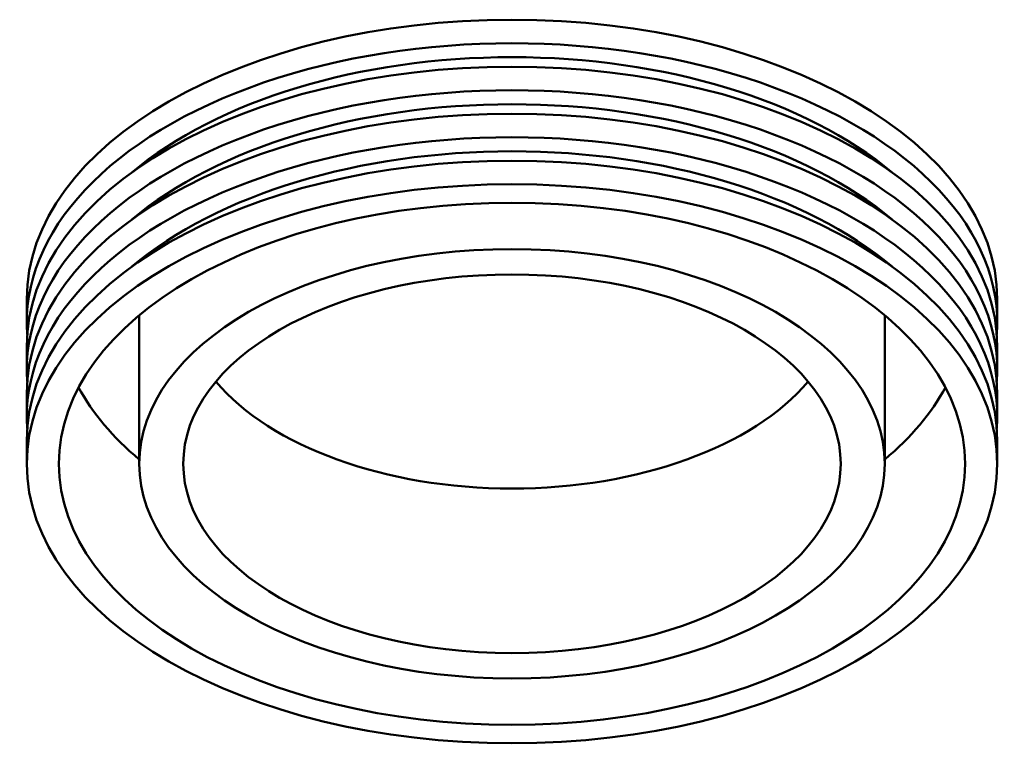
# Model space of a CAD drawing. Header units: millimetres. Extents: x -551 to 1999, y -602 to 1199.
# Tile 4 of 4: x 1339 to 1999, y 669 to 1155. Entities that reach past the tile are written whole.
import ezdxf

# ---------------------------------------------------------------- set-up
doc = ezdxf.new("R2010")
doc.units = ezdxf.units.MM
doc.layers.add('Visible (ISO)', color=7, linetype='Continuous', lineweight=50)

msp = doc.modelspace()

# ---------------------------------------------------------------- linework, layer by layer
at = {"layer": 'Visible (ISO)'}
for p, q in [((1343.48, 951.438), (1343.48, 967.205)), ((1994.48, 951.438), (1994.48, 967.205)), ((1418.98, 856.836), (1418.98, 956.439)), ((1918.98, 856.836), (1918.98, 956.439)), ((1343.48, 919.904), (1343.48, 935.671)), ((1994.48, 919.904), (1994.48, 935.671)), ((1343.48, 888.37), (1343.48, 904.137)), ((1994.48, 888.37), (1994.48, 904.137)), ((1343.48, 856.836), (1343.48, 872.603)), ((1994.48, 856.836), (1994.48, 872.603))]:
    msp.add_line(p, q, dxfattribs=at)
for centre, major_axis, start_param, end_param in [((1668.98, 967.205), (-325.5, 0), 3.1415927, 6.2831853), ((1668.98, 951.438), (-325.5, 0), 3.0995222, 6.3252558), ((1668.98, 951.438), (309.225, 0), 0.6013875, 2.5402051), ((1668.98, 935.671), (-325.5, 0), 3.1415927, 6.2831853), ((1668.98, 919.904), (-325.5, 0), 3.0995222, 6.3252558), ((1668.98, 919.904), (309.225, 0), 0.6013875, 2.5402051), ((1668.98, 904.137), (-325.5, 0), 3.1415927, 6.2831853), ((1668.98, 888.37), (-325.5, 0), 3.0995222, 6.3252558), ((1668.98, 888.37), (309.225, 0), 0.6013875, 2.5402051), ((1668.98, 872.603), (-325.5, 0), 3.1415927, 6.2831853), ((1668.98, 967.205), (-220.5, 0), 0.4495942, 2.6919985), ((1668.98, 959.321), (-304, 0), 0.2970615, 0.605235), ((1668.98, 959.321), (304, 0), 5.6779503, 5.9861238)]:
    msp.add_ellipse(centre, major_axis=major_axis, ratio=0.5758617, start_param=start_param, end_param=end_param, dxfattribs=at)
for major_axis in [(325.5, 0), (304, 0), (250, 0), (220.5, 0)]:
    msp.add_ellipse((1668.98, 856.836), major_axis=major_axis, ratio=0.5758617, dxfattribs=at)

doc.saveas('drawing.dxf')
